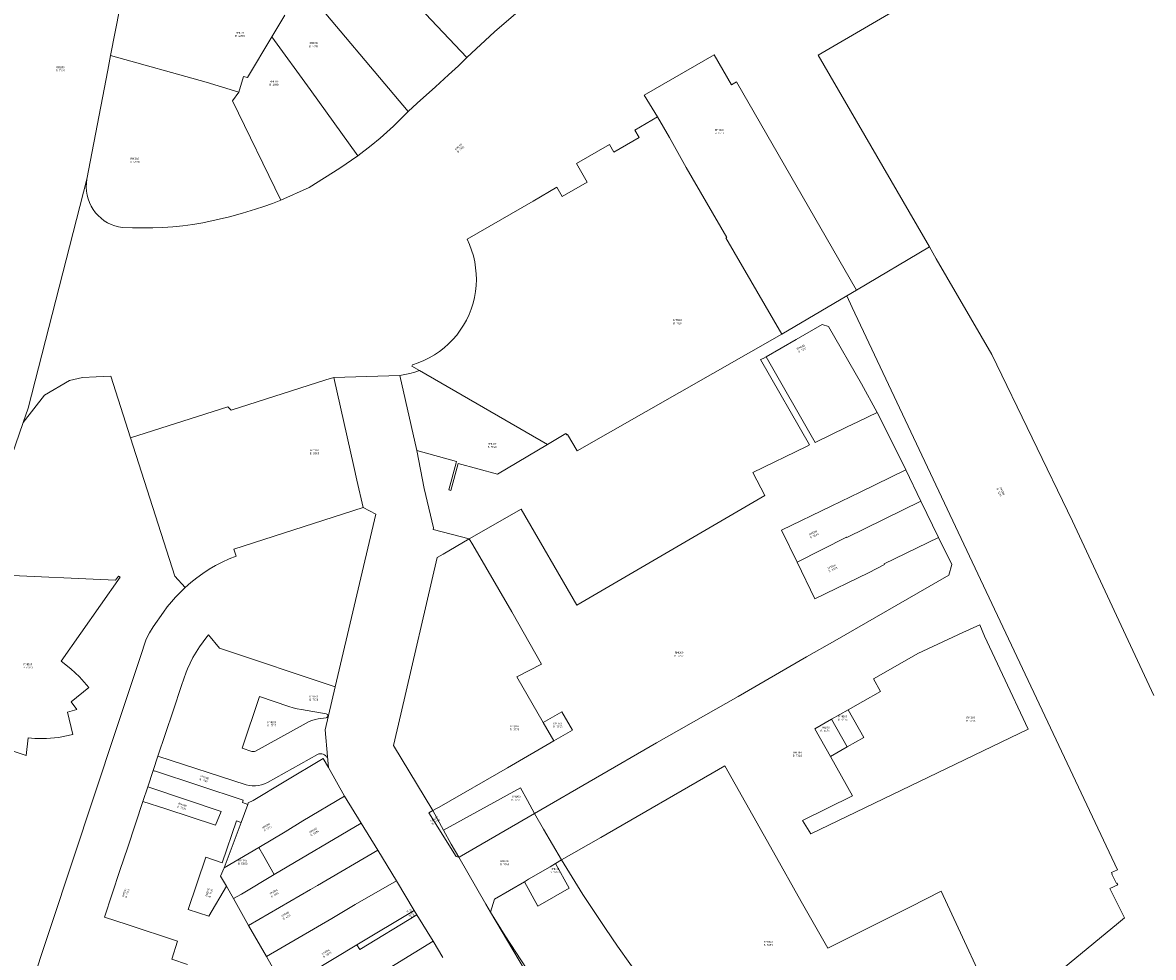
# Model space of a CAD drawing. Header units: metres. Extents: x 197037 to 199246, y 355238 to 356599.
# Tile 8 of 24: x 197536 to 197747, y 355864 to 356039. Entities that reach past the tile are written whole.
import ezdxf
from ezdxf.lldxf.tags import DXFTag

# ---------------------------------------------------------------- set-up
doc = ezdxf.new("R2010")
doc.units = ezdxf.units.M
doc.layers.add('B-WE-KG-GRENS-T18', color=254, linetype='Continuous', lineweight=18)
doc.layers.add('B-WE-KG-GRENS_KADASTRAAL-G', color=254, linetype='KG-KADASTRAAL', lineweight=18)
doc.styles.add('NLCS-ISO-T25', font='NLCS-ISO.ttf')
doc.styles.get("Standard").update_dxf_attribs({"font": 'isocp.shx'})
tags = doc.linetypes.add('KG-KADASTRAAL', pattern='A,5.5,-2,["K",Standard,S=1.8,R=0,X=0,Y=-0.9],-2,5.5,-2,[5,NLCS.SHX,S=0.75,R=0,X=0,Y=0],-2', length=19).pattern_tags.tags
tags[6] = DXFTag(74, 10)

msp = doc.modelspace()

# ---------------------------------------------------------------- linework, layer by layer
at = {"layer": 'B-WE-KG-GRENS_KADASTRAAL-G', "ltscale": 0.15, "flags": 128}
for points in [[(197807.696, 356097.331), (197806.734, 356096.783), (197757.422, 356074.972), (197684.672, 356032.536), (197705.521, 355996.596)], [(197597.869, 356054.362), (197618.886, 356032.092)], [(197618.886, 356032.092), (197624.061, 356036.86), (197628.956, 356041.034), (197633.738, 356045.078), (197638.533, 356049.229), (197641.34, 356051.546)], [(197552.188, 356032.425), (197554.816, 356045.816)], [(197588.129, 356045.476), (197607.915, 356021.94)], [(197582.39, 356035.927), (197584.836, 356039.984)], [(197576.169, 356025.563), (197577.052, 356028.512), (197577.827, 356028.338), (197582.39, 356035.927)], [(197582.39, 356035.927), (197589.542, 356026.074), (197598.455, 356013.675)], [(197665.227, 356032.588), (197652.098, 356025.024)], [(197668.471, 356026.968), (197665.227, 356032.588)], [(197551.655, 356029.682), (197552.188, 356032.425)], [(197552.188, 356032.425), (197570.05, 356027.478), (197576.169, 356025.563)], [(197607.915, 356021.94), (197609.604, 356023.519), (197613.043, 356026.602), (197615.477, 356028.832), (197617.338, 356030.491), (197618.886, 356032.092)], [(197551.655, 356029.682), (197547.759, 356009.262)], [(197669.388, 356027.493), (197668.471, 356026.968)], [(197691.857, 355988.511), (197669.388, 356027.493)], [(197584.054, 356005.367), (197575.041, 356023.982), (197576.169, 356025.563)], [(197652.098, 356025.024), (197654.598, 356020.951)], [(197598.455, 356013.675), (197601.004, 356015.59), (197602.691, 356016.985), (197605.145, 356019.232), (197607.915, 356021.94)], [(197618.928, 355998.044), (197631.307, 356005.189), (197635.763, 356007.764), (197636.762, 356006.031), (197641.448, 356008.747), (197639.455, 356012.213), (197645.628, 356015.774), (197646.44, 356014.353), (197651.14, 356017.062), (197650.331, 356018.484), (197654.598, 356020.951)], [(197654.598, 356020.951), (197656.82, 356017.077), (197659.987, 356011.489)], [(197584.054, 356005.367), (197589.385, 356007.734), (197595.116, 356011.328), (197598.455, 356013.675)], [(197659.987, 356011.489), (197667.567, 355998.38), (197667.397, 355998.283), (197677.877, 355980.239)], [(197536.73, 355966.408), (197547.759, 356009.262)], [(197547.759, 356009.262), (197547.655, 356008.529), (197547.623, 356007.789), (197547.662, 356007.05), (197547.773, 356006.318), (197547.955, 356005.6), (197548.206, 356004.903), (197548.523, 356004.234), (197548.903, 356003.599), (197549.343, 356003.004), (197549.84, 356002.454), (197550.387, 356001.955), (197550.98, 356001.512), (197551.613, 356001.128), (197552.28, 356000.808), (197552.976, 356000.553), (197553.693, 356000.368), (197554.424, 356000.253)], [(197579.305, 356003.638), (197580.901, 356004.179), (197582.484, 356004.755), (197584.054, 356005.367)], [(197569.475, 356001.131), (197571.96, 356001.645), (197574.428, 356002.235), (197576.877, 356002.899), (197579.305, 356003.638)], [(197561.976, 356000.237), (197563.861, 356000.362), (197565.741, 356000.553), (197567.613, 356000.809), (197569.475, 356001.131)], [(197554.424, 356000.253), (197556.311, 356000.177), (197558.2, 356000.149), (197560.088, 356000.169), (197561.976, 356000.237)], [(197608.745, 355974.537), (197609.808, 355974.895), (197610.845, 355975.323), (197611.85, 355975.82), (197612.82, 355976.383), (197613.751, 355977.009), (197614.637, 355977.696), (197615.475, 355978.442), (197616.262, 355979.241), (197616.993, 355980.091), (197617.665, 355980.989), (197618.277, 355981.929), (197618.823, 355982.909), (197619.303, 355983.922), (197619.715, 355984.966), (197620.055, 355986.034), (197620.323, 355987.124), (197620.517, 355988.228), (197620.638, 355989.343), (197620.683, 355990.464), (197620.653, 355991.585), (197620.548, 355992.702), (197620.369, 355993.809), (197620.116, 355994.901), (197619.791, 355995.975), (197619.394, 355997.024), (197618.928, 355998.044)], [(197691.857, 355988.511), (197705.521, 355996.596)], [(197705.521, 355996.596), (197706.803, 355994.386)], [(197706.803, 355994.386), (197717.213, 355976.442), (197732.32, 355945.222), (197747.521, 355912.565)], [(197690.032, 355987.431), (197691.857, 355988.511)], [(197677.877, 355980.239), (197690.032, 355987.431)], [(197690.032, 355987.431), (197691.045, 355985.282)], [(197691.045, 355985.282), (197740.714, 355879.966), (197739.641, 355879.426), (197739.775, 355879.158), (197739.677, 355879.108), (197740.544, 355877.373), (197740.642, 355877.422), (197740.777, 355877.154), (197739.331, 355876.431), (197742.047, 355870.962), (197740.943, 355870.049)], [(197680.596, 355979.276), (197685.441, 355982.045)], [(197685.441, 355982.045), (197686.648, 355981.698), (197692.813, 355970.987), (197695.738, 355965.596)], [(197677.877, 355980.239), (197639.562, 355958.379), (197637.767, 355961.465)], [(197674.934, 355976.003), (197680.596, 355979.276)], [(197673.902, 355975.488), (197674.369, 355975.68), (197674.934, 355976.003)], [(197673.902, 355975.488), (197683.073, 355959.52)], [(197674.934, 355976.003), (197684.146, 355959.996)], [(197606.352, 355972.527), (197607.288, 355972.685), (197608.216, 355972.89), (197609.132, 355973.141), (197610.034, 355973.438)], [(197610.034, 355973.438), (197608.597, 355974.274), (197608.745, 355974.537)], [(197634.008, 355959.569), (197610.034, 355973.438)], [(197535.789, 355963.69), (197539.821, 355968.83), (197544.467, 355971.612), (197546.904, 355972.173), (197549.454, 355972.268), (197552.211, 355972.405)], [(197555.918, 355960.82), (197552.211, 355972.405)], [(197555.918, 355960.82), (197574.168, 355966.638), (197574.781, 355966.037), (197592.493, 355971.7)], [(197593.968, 355972.154), (197592.493, 355971.7)], [(197593.968, 355972.154), (197606.352, 355972.527)], [(197593.968, 355972.154), (197597.732, 355955.466), (197598.311, 355952.928), (197599.501, 355947.774)], [(197609.523, 355958.478), (197606.352, 355972.527)], [(197535.789, 355963.69), (197536.73, 355966.408)], [(197690.005, 355962.855), (197692.245, 355963.909), (197695.738, 355965.596)], [(197695.738, 355965.596), (197698.222, 355960.641)], [(197528.814, 355943.554), (197535.789, 355963.69)], [(197684.146, 355959.996), (197690.005, 355962.855)], [(197564.207, 355934.911), (197555.918, 355960.82)], [(197637.767, 355961.465), (197637.599, 355961.385), (197637.448, 355961.631), (197634.008, 355959.569)], [(197698.222, 355960.641), (197701.116, 355954.824)], [(197619.355, 355941.917), (197612.582, 355943.707), (197612.65, 355944), (197610.878, 355951.341), (197609.523, 355958.478)], [(197616.954, 355956.435), (197609.523, 355958.478)], [(197634.008, 355959.569), (197624.619, 355954.054), (197617.289, 355956.041), (197615.905, 355951.003), (197615.521, 355951.135), (197616.879, 355956.158), (197616.954, 355956.435)], [(197683.073, 355959.52), (197682.484, 355959.205), (197672.481, 355954.342), (197674.683, 355950.017)], [(197677.835, 355943.524), (197687.138, 355948.029), (197692.579, 355950.679), (197701.116, 355954.824)], [(197701.116, 355954.824), (197703.908, 355948.986)], [(197639.468, 355929.532), (197674.683, 355950.017)], [(197680.75, 355937.539), (197689.977, 355942.23), (197690.057, 355942.15), (197703.908, 355948.986)], [(197703.908, 355948.986), (197707.254, 355942.208)], [(197575.694, 355938.682), (197575.265, 355940.023), (197599.501, 355947.774)], [(197594.241, 355914.214), (197601.874, 355946.554)], [(197599.501, 355947.774), (197601.874, 355946.554)], [(197629.048, 355947.487), (197619.355, 355941.917)], [(197629.048, 355947.487), (197629.066, 355947.455)], [(197629.066, 355947.455), (197639.468, 355929.532)], [(197619.355, 355941.917), (197614.439, 355939.076)], [(197619.355, 355941.917), (197620.019, 355940.788)], [(197677.835, 355943.524), (197680.75, 355937.539)], [(197684.069, 355930.664), (197694.09, 355935.575), (197697.115, 355937.093), (197697.026, 355937.231), (197707.254, 355942.208)], [(197707.254, 355942.208), (197709.712, 355937.118)], [(197633.209, 355907.539), (197628.235, 355916.081), (197632.868, 355918.478), (197627.342, 355928.261), (197620.019, 355940.788)], [(197575.694, 355938.682), (197574.385, 355938.162), (197573.102, 355937.578), (197571.85, 355936.932), (197570.632, 355936.225), (197569.449, 355935.46), (197568.305, 355934.637), (197567.203, 355933.759), (197566.146, 355932.828)], [(197614.439, 355939.076), (197613.346, 355938.445), (197606.515, 355909.068)], [(197680.75, 355937.539), (197684.069, 355930.664)], [(197519.586, 355916.898), (197522.568, 355917.801), (197523.644, 355916.357), (197520.294, 355913.7), (197522.036, 355911.645), (197523.665, 355910.116), (197525.438, 355908.741), (197527.32, 355907.56), (197527.807, 355907.313), (197526.841, 355904.511), (197536.375, 355901.37), (197536.746, 355904.689), (197537.976, 355904.554), (197540.195, 355904.56), (197542.452, 355904.749), (197545.116, 355905.284), (197544.134, 355909.448), (197545.837, 355909.982), (197544.785, 355911.401), (197548.132, 355914.063), (197546.372, 355916.098), (197544.751, 355917.611), (197542.934, 355918.996), (197553.948, 355934.762), (197553.642, 355934.953), (197553.102, 355934.175), (197530.898, 355935.198), (197530.418, 355923.276), (197528.126, 355923.263), (197525.917, 355923.037), (197521.313, 355922.054)], [(197687.811, 355922.849), (197709.17, 355935.148), (197709.712, 355937.118)], [(197564.207, 355934.911), (197566.146, 355932.828)], [(197565.191, 355931.904), (197564.359, 355931.025), (197563.564, 355930.112), (197562.808, 355929.167), (197562.092, 355928.191)], [(197566.146, 355932.828), (197565.191, 355931.904)], [(197478.809, 355747.545), (197481.773, 355747.019), (197498.075, 355757.563), (197499.517, 355758.425), (197501.891, 355760.536), (197502.931, 355761.558), (197505.721, 355765.166), (197508.064, 355770.345), (197553.227, 355906.202), (197557.751, 355919.721), (197558.843, 355923.168), (197559.494, 355924.321), (197560.162, 355925.441), (197562.092, 355928.191)], [(197693.074, 355911.475), (197696.383, 355913.34), (197695.044, 355915.708), (197700.01, 355918.502), (197703.322, 355920.429), (197711.797, 355924.371), (197714.956, 355925.838)], [(197715.866, 355923.683), (197714.956, 355925.838)], [(197570.216, 355923.581), (197569.495, 355922.662), (197568.818, 355921.709), (197568.188, 355920.724), (197567.606, 355919.711), (197567.073, 355918.671), (197566.591, 355917.606)], [(197570.531, 355923.955), (197570.216, 355923.581)], [(197572.597, 355921.429), (197570.531, 355923.955)], [(197654.43, 355903.711), (197669.702, 355912.414), (197682.477, 355919.817), (197687.811, 355922.849)], [(197715.866, 355923.683), (197719.204, 355916.544)], [(197594.241, 355914.214), (197572.597, 355921.429)], [(197566.591, 355917.606), (197566.328, 355916.959), (197565.492, 355914.495)], [(197719.204, 355916.544), (197724.013, 355906.259)], [(197565.492, 355914.495), (197563.889, 355909.724)], [(197594.241, 355914.214), (197592.36, 355906.144), (197592.811, 355901.15)], [(197585.583, 355910.538), (197580.069, 355912.38), (197576.817, 355902.711), (197578.604, 355902.124)], [(197563.889, 355909.724), (197561.044, 355901.238)], [(197585.583, 355910.538), (197586.348, 355910.303), (197587.125, 355910.109), (197587.91, 355909.954)], [(197587.91, 355909.954), (197592.547, 355909.168)], [(197687.209, 355908.166), (197690.281, 355909.9)], [(197690.281, 355909.9), (197693.074, 355911.475)], [(197690.281, 355909.9), (197693.212, 355904.699)], [(197591.063, 355908.204), (197590.475, 355908.084), (197589.899, 355907.913), (197589.341, 355907.694), (197588.803, 355907.427)], [(197591.063, 355908.204), (197592.54, 355908.439)], [(197592.547, 355909.168), (197592.687, 355909.116), (197592.794, 355909.013), (197592.852, 355908.875), (197592.851, 355908.726), (197592.79, 355908.59), (197592.681, 355908.488), (197592.54, 355908.439)], [(197612.498, 355891.026), (197605.163, 355903.253), (197606.515, 355909.068)], [(197633.209, 355907.539), (197636.668, 355909.558), (197638.681, 355906.101), (197635.216, 355904.093)], [(197687.209, 355908.166), (197684.041, 355906.377), (197686.977, 355901.176)], [(197687.209, 355908.166), (197690.125, 355902.955)], [(197588.803, 355907.427), (197579.344, 355902.196)], [(197635.216, 355904.093), (197633.209, 355907.539)], [(197681.78, 355889.212), (197683.315, 355886.664), (197724.013, 355906.259)], [(197613.689, 355891.67), (197626.505, 355899.029), (197635.216, 355904.093)], [(197631.573, 355890.493), (197654.43, 355903.711)], [(197690.125, 355902.955), (197693.212, 355904.699)], [(197579.344, 355902.196), (197579.107, 355902.103), (197578.854, 355902.079), (197578.604, 355902.124)], [(197581.539, 355896.292), (197590.949, 355901.532)], [(197590.949, 355901.532), (197591.204, 355901.64), (197591.477, 355901.688), (197591.754, 355901.673), (197592.02, 355901.596), (197592.262, 355901.46), (197592.467, 355901.274), (197592.625, 355901.046)], [(197686.977, 355901.176), (197690.125, 355902.955)], [(197561.044, 355901.238), (197560.136, 355898.528)], [(197561.044, 355901.238), (197577.542, 355895.863)], [(197577.868, 355892.199), (197577.966, 355892.464), (197578.869, 355892.927), (197584.68, 355896.407), (197591.96, 355900.82), (197593.003, 355899.102)], [(197592.625, 355901.046), (197592.811, 355901.15)], [(197592.811, 355901.15), (197593.003, 355899.102)], [(197636.628, 355881.793), (197643.979, 355886.006), (197666.014, 355898.734), (197667.213, 355899.432)], [(197667.213, 355899.432), (197676.319, 355883.239)], [(197681.78, 355889.212), (197691.131, 355893.783), (197686.977, 355901.176)], [(197560.136, 355898.528), (197559.136, 355895.488)], [(197560.136, 355898.528), (197560.383, 355898.446)], [(197560.392, 355898.472), (197560.383, 355898.446)], [(197560.392, 355898.472), (197577.033, 355893.022), (197576.87, 355892.529), (197577.868, 355892.199)], [(197593.003, 355899.102), (197596.013, 355893.728)], [(197559.136, 355895.488), (197558.239, 355892.771)], [(197559.363, 355895.412), (197559.136, 355895.488)], [(197559.371, 355895.436), (197559.363, 355895.412)], [(197559.371, 355895.436), (197572.891, 355890.884), (197571.801, 355888.284)], [(197577.542, 355895.863), (197578.115, 355895.725), (197578.7, 355895.653), (197579.29, 355895.648), (197579.876, 355895.711), (197580.452, 355895.841), (197581.008, 355896.035), (197581.539, 355896.292)], [(197628.935, 355895.331), (197614.517, 355887.384)], [(197628.935, 355895.331), (197630.242, 355892.905), (197631.573, 355890.493)], [(197579.949, 355884.117), (197584.871, 355887.06), (197588.199, 355889.098), (197596.013, 355893.728)], [(197596.013, 355893.728), (197599.113, 355888.707)], [(197558.239, 355892.771), (197555.404, 355884.186)], [(197562.533, 355891.339), (197558.239, 355892.771)], [(197562.533, 355891.339), (197571.801, 355888.284)], [(197576.608, 355888.817), (197577.868, 355892.199)], [(197611.778, 355890.646), (197612.498, 355891.026)], [(197612.498, 355891.026), (197613.344, 355891.472), (197613.689, 355891.67)], [(197614.517, 355887.384), (197612.498, 355891.026)], [(197576.608, 355888.817), (197575.731, 355889.108), (197573.108, 355881.267), (197570.017, 355882.293)], [(197573.427, 355880.317), (197576.608, 355888.817)], [(197582.843, 355879.057), (197599.113, 355888.707)], [(197599.113, 355888.707), (197602.226, 355883.627)], [(197611.778, 355890.646), (197616.911, 355882.44)], [(197617.367, 355882.335), (197617.437, 355882.319), (197631.573, 355890.493)], [(197631.573, 355890.493), (197633.223, 355887.573), (197634.909, 355884.673), (197636.628, 355881.793)], [(197615.991, 355884.725), (197614.517, 355887.384)], [(197615.991, 355884.725), (197617.367, 355882.335)], [(197555.404, 355884.186), (197553.929, 355879.792)], [(197566.728, 355872.53), (197570.017, 355882.293)], [(197573.427, 355880.317), (197579.949, 355884.117)], [(197578.039, 355869.534), (197589.618, 355876.233), (197590.939, 355877.039), (197602.226, 355883.627)], [(197579.949, 355884.117), (197580.89, 355882.493), (197582.843, 355879.057)], [(197602.226, 355883.627), (197605.726, 355877.898)], [(197616.911, 355882.44), (197617.367, 355882.335)], [(197617.367, 355882.335), (197622.445, 355873.517)], [(197676.319, 355883.239), (197681.519, 355874.007)], [(197573.863, 355876.894), (197572.785, 355878.785), (197573.427, 355880.317)], [(197629.664, 355877.715), (197632.186, 355873.162), (197638.063, 355876.532), (197635.476, 355881.133)], [(197629.664, 355877.715), (197630.46, 355878.175), (197634.516, 355880.532), (197635.476, 355881.133)], [(197635.476, 355881.133), (197636.628, 355881.793)], [(197636.628, 355881.793), (197638.617, 355878.549), (197640.648, 355875.331), (197642.721, 355872.141), (197644.837, 355868.978)], [(197553.929, 355879.792), (197551.019, 355871.069)], [(197575.194, 355874.554), (197576.711, 355875.394), (197582.843, 355879.057)], [(197566.728, 355872.53), (197570.608, 355871.276), (197573.863, 355876.894)], [(197575.194, 355874.554), (197573.863, 355876.894)], [(197581.385, 355863.701), (197593.59, 355870.8), (197597.994, 355873.483), (197605.726, 355877.898)], [(197605.726, 355877.898), (197609.047, 355872.347)], [(197624.062, 355874.457), (197629.664, 355877.715)], [(197701.997, 355873.02), (197707.734, 355875.92), (197718.898, 355851.837)], [(197575.194, 355874.554), (197578.039, 355869.534)], [(197623.321, 355872.034), (197624.062, 355874.457)], [(197681.519, 355874.007), (197686.528, 355865.269)], [(197598.299, 355865.873), (197609.047, 355872.347)], [(197609.047, 355872.347), (197609.535, 355871.548)], [(197622.445, 355873.517), (197623.321, 355872.034)], [(197623.321, 355872.034), (197629.677, 355861.277)], [(197630.06, 355861.471), (197626.094, 355867.568), (197623.321, 355872.034)], [(197686.528, 355865.269), (197701.997, 355873.02)], [(197551.019, 355871.069), (197555.317, 355869.707), (197564.702, 355866.596), (197563.633, 355863.212), (197566.611, 355862.237)], [(197578.039, 355869.534), (197581.385, 355863.701)], [(197609.535, 355871.548), (197598.83, 355865.01), (197598.299, 355865.873)], [(197609.535, 355871.548), (197612.564, 355866.589)], [(197740.943, 355870.049), (197718.898, 355851.837)], [(197644.837, 355868.978), (197647.106, 355865.679), (197649.421, 355862.411), (197651.78, 355859.176)], [(197589.809, 355860.759), (197592.045, 355857.058), (197593.383, 355854.844), (197596.806, 355856.931), (197601.886, 355860.037), (197612.564, 355866.589)], [(197589.809, 355860.759), (197598.299, 355865.873)], [(197612.564, 355866.589), (197614.424, 355863.544)], [(197581.385, 355863.701), (197582.821, 355861.167)]]:
    msp.add_lwpolyline(points, dxfattribs=at)

# ---------------------------------------------------------------- texts
at = {"layer": 'B-WE-KG-GRENS-T18', "char_height": 0.36, "attachment_point": 5, "style": 'NLCS-ISO-T25'}
for s, insert in [('RMD00\\PB 4999', (197576.414, 356036.395)), ('RMD00\\PB 4919', (197590.209, 356034.478)), ('RMD00\\PB 7303', (197542.779, 356029.943)), ('RMD00\\PB 4918', (197582.787, 356027.277)), ('RMD00\\PB 7413', (197666.142, 356018.198)), ('RMD00\\PB 4998', (197556.705, 356012.819)), ('RMD00\\PB 7139', (197658.355, 355982.599)), ('RMD00\\PB 6580', (197590.366, 355958.242)), ('RMD00\\PB 7140', (197623.611, 355959.428)), ('RMD00\\PB 7252', (197658.639, 355920.324)), ('RMD00\\PB 6760', (197536.695, 355918.135)), ('RMD00\\PB 7138', (197590.245, 355912.104)), ('RMD00\\PB 7137', (197582.386, 355907.283)), ('RMD00\\PB 6475', (197689.312, 355908.38)), ('RMD00\\PB 7256', (197713.267, 355908.149)), ('RMD00\\PB 6578', (197627.825, 355906.541)), ('RMD00\\PB 7253', (197635.93, 355907.044)), ('RMD00\\PB 6476', (197686.017, 355906.286)), ('RMD00\\PB 7248', (197680.801, 355901.618)), ('RMD00\\PB 7254', (197628.142, 355893.36)), ('RMD00\\PB 5883', (197576.936, 355881.401)), ('RMD00\\PB 7249', (197625.987, 355881.265)), ('RMD00\\PB 5204', (197635.401, 355879.815)), ('RMD00\\PB 7257', (197675.335, 355866.166))]:
    msp.add_mtext(s, dxfattribs=dict(at, insert=insert))
for s, insert, rotation in [('RMD00\\PB 7414', (197617.545, 356015.122), 42.9), ('RMD00\\PB 7251', (197681.558, 355977.546), 26.5), ('RMD00\\PB 7245', (197718.867, 355950.738), 295.3), ('RMD00\\PB 3845', (197683.85, 355942.789), 24.8), ('RMD00\\PB 3993', (197687.344, 355936.448), 25.3), ('RMD00\\PB 7136', (197569.697, 355896.987), 341.8), ('RMD00\\PB 7135', (197565.574, 355891.839), 342.6), ('RMD00\\PB 5113', (197581.442, 355887.913), 32.4), ('RMD00\\PB 7255', (197612.954, 355889.187), 29.9), ('RMD00\\PB 5884', (197590.263, 355887.08), 30.6), ('RMD00\\PB 7133', (197555.035, 355875.592), 70.7), ('RMD00\\PB 7134', (197570.641, 355875.66), 73.3), ('RMD00\\PB 4014', (197582.833, 355875.543), 28.8), ('RMD00\\PB 4015', (197585.039, 355871.381), 29.7), ('RMD00\\PB 7379', (197608.37, 355871.724), 300.9), ('RMD00\\PB 3875', (197592.597, 355864.3), 32.2)]:
    msp.add_mtext(s, dxfattribs=dict(at, insert=insert, rotation=rotation))

doc.saveas('drawing.dxf')
